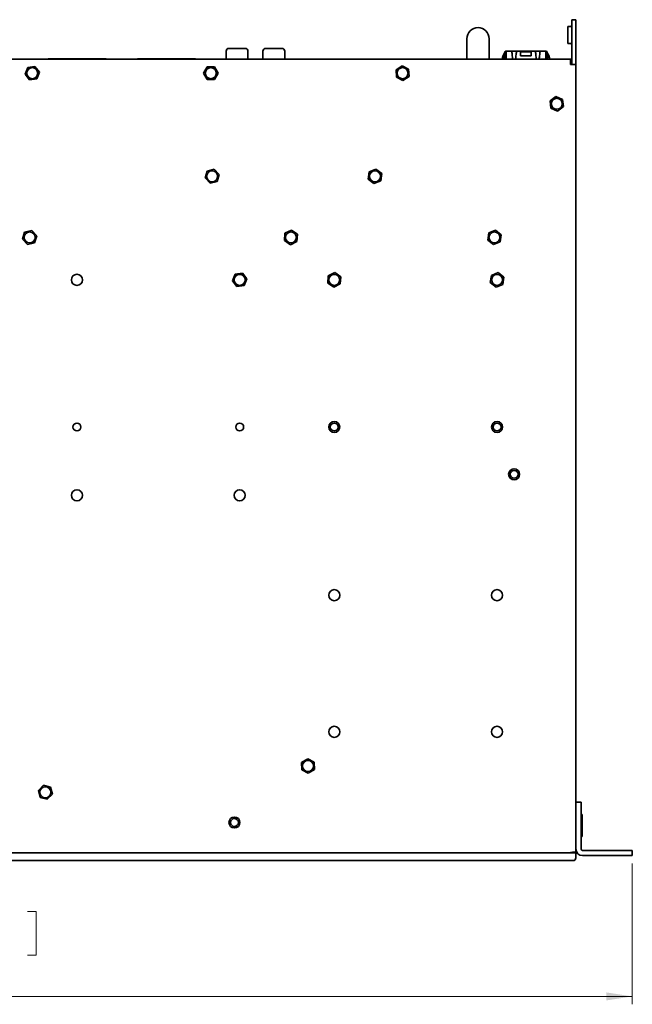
# Model space of a CAD drawing. Header units: millimetres. Extents: x 6 to 589, y 7 to 403.
# Tile 2 of 16: x 214 to 292, y 20 to 145. Entities that reach past the tile are written whole.
import ezdxf

# ---------------------------------------------------------------- set-up
doc = ezdxf.new("R2010")
doc.units = ezdxf.units.MM
doc.styles.add('SLDTEXTSTYLE0', font='TXT', dxfattribs={"width": 0.75})
doc.dimstyles.new('SLDDIMSTYLE0', dxfattribs={"dimtxt": 3.5, "dimasz": 3.302, "dimexe": 0, "dimexo": 0.0625, "dimgap": 0.875, "dimtad": 1, "dimlfac": 3, "dimrnd": 1e-09, "dimzin": 12, "dimdsep": 46, "dimtxsty": 'SLDTEXTSTYLE0', "dimsah": 1, "dimcen": 0.09, "dimadec": 0, "dimazin": 3, "dimtfac": 1, "dimtofl": 0, "dimtmove": 0, "dimatfit": 3, "dimfxl": 0, "dimfrac": 2, "dimtolj": 1, "dimtzin": 12, "dimarcsym": 0})

# ---------------------------------------------------------------- blocks, each defined once
blk = doc.blocks.new('_D_5')
at = {"color": 7, "linetype": 'Continuous', "lineweight": 0}
for p, q in [((130.65, 37.96), (130.65, 20.1)), ((291.65, 37.96), (291.65, 20.1)), ((199.48, 31.89), (198.41, 31.89)), ((198.41, 31.89), (198.41, 26.34)), ((214.9, 31.89), (215.96, 31.89)), ((215.96, 31.89), (215.96, 26.34)), ((198.41, 26.34), (199.48, 26.34)), ((215.96, 26.34), (214.9, 26.34)), ((130.65, 21.1), (291.65, 21.1))]:
    blk.add_line(p, q, dxfattribs=at)
at = {"color": 7, "linetype": 'Continuous', "lineweight": 18}
for points in [[(130.65, 21.1), (133.95, 20.59), (133.95, 21.61)], [(291.65, 21.1), (288.35, 21.61), (288.35, 20.59)]]:
    blk.add_solid(points, dxfattribs=at)
at = {"color": 7, "linetype": 'Continuous', "lineweight": 18, "char_height": 3.5, "attachment_point": 1, "style": 'SLDTEXTSTYLE0'}
for s, insert in [('19.02in', (199.48, 30.85)), ('483mm', (198.93, 25.61))]:
    blk.add_mtext(s, dxfattribs=dict(at, insert=insert))

msp = doc.modelspace()

# ---------------------------------------------------------------- linework, layer by layer
at = {"color": 7, "linetype": 'Continuous', "lineweight": 35}
for p, q in [((283.9834, 144.995), (284.4834, 144.995)), ((283.9834, 144.495), (283.9834, 144.995)), ((284.4834, 144.995), (284.4834, 144.495)), ((283.8167, 144.145), (283.4834, 144.145)), ((283.4834, 144.145), (283.4834, 141.9783)), ((283.9834, 140.2271), (283.9834, 144.495)), ((284.4834, 140.2271), (284.4834, 144.495)), ((270.6484, 142.5783), (270.6484, 139.995)), ((273.4817, 139.995), (273.4817, 142.5783)), ((240.4334, 141.3534), (242.5334, 141.3534)), ((245.1, 141.3533), (247.2, 141.3533)), ((283.8167, 141.9783), (283.4834, 141.9783)), ((138.4834, 139.995), (283.8167, 139.995)), ((217.5234, 140.0367), (219.5234, 140.0367)), ((217.5234, 140.0367), (217.5234, 140.0367)), ((218.3567, 140.0367), (217.5234, 140.0367)), ((217.5234, 139.995), (217.5234, 140.0367)), ((217.8567, 140.0367), (218.3567, 140.0367)), ((217.8567, 140.0367), (217.8567, 140.0367)), ((217.8567, 140.0367), (217.8713, 140.0367)), ((218.3567, 140.0367), (218.3567, 140.0367)), ((219.5234, 140.0367), (219.5089, 140.0367)), ((219.5234, 139.995), (219.5234, 140.0367)), ((219.5234, 140.0367), (221.1901, 140.0367)), ((219.5234, 140.0367), (219.5379, 140.0367)), ((219.5234, 140.0367), (219.5234, 139.995)), ((221.1901, 140.0367), (221.1755, 140.0367)), ((221.1901, 140.0367), (222.8567, 140.0367)), ((221.1901, 140.0367), (221.2046, 140.0367)), ((221.1901, 139.995), (221.1901, 140.0367)), ((221.1901, 140.0367), (221.1901, 139.995)), ((222.8567, 140.0367), (222.8422, 140.0367)), ((222.8567, 140.0367), (224.8567, 140.0367)), ((222.8567, 140.0367), (222.8713, 140.0367)), ((222.8567, 139.995), (222.8567, 140.0367)), ((222.8567, 140.0367), (222.8567, 139.995)), ((224.0234, 140.0367), (224.8567, 140.0367)), ((224.0234, 140.0367), (224.5234, 140.0367)), ((224.0234, 140.0367), (224.0234, 140.0367)), ((224.5234, 140.0367), (224.5089, 140.0367)), ((224.5234, 140.0367), (224.5234, 140.0367)), ((224.8567, 140.0367), (224.8567, 140.0367)), ((224.8567, 140.0367), (224.8567, 139.995)), ((228.8567, 139.995), (228.8567, 140.0367)), ((228.8567, 140.0367), (230.8567, 140.0367)), ((228.8567, 140.0367), (228.8567, 140.0367)), ((229.6901, 140.0367), (228.8567, 140.0367)), ((229.1901, 140.0367), (229.6901, 140.0367)), ((229.1901, 140.0367), (229.1901, 140.0367)), ((229.1901, 140.0367), (229.2046, 140.0367)), ((229.6901, 140.0367), (229.6901, 140.0367)), ((230.8567, 140.0367), (230.8422, 140.0367)), ((230.8567, 139.995), (230.8567, 140.0367)), ((230.8567, 140.0367), (232.5234, 140.0367)), ((230.8567, 140.0367), (230.8713, 140.0367)), ((230.8567, 140.0367), (230.8567, 139.995)), ((232.5234, 140.0367), (232.5089, 140.0367)), ((232.5234, 139.995), (232.5234, 140.0367)), ((232.5234, 140.0367), (234.1901, 140.0367)), ((232.5234, 140.0367), (232.5379, 140.0367)), ((232.5234, 140.0367), (232.5234, 139.995)), ((234.1901, 140.0367), (234.1755, 140.0367)), ((234.1901, 140.0367), (236.1901, 140.0367)), ((234.1901, 140.0367), (234.2046, 140.0367)), ((234.1901, 139.995), (234.1901, 140.0367)), ((234.1901, 140.0367), (234.1901, 139.995)), ((235.3567, 140.0367), (236.1901, 140.0367)), ((235.3567, 140.0367), (235.8567, 140.0367)), ((235.3567, 140.0367), (235.3567, 140.0367)), ((235.8567, 140.0367), (235.8422, 140.0367)), ((235.8567, 140.0367), (235.8567, 140.0367)), ((236.1901, 140.0367), (236.1901, 140.0367)), ((236.1901, 140.0367), (236.1901, 139.995)), ((240.1, 141.02), (240.1, 139.995)), ((242.8667, 141.02), (242.8667, 139.995)), ((244.7667, 141.02), (244.7667, 139.995)), ((247.5333, 141.02), (247.5333, 139.995)), ((275.4617, 140.628), (275.4617, 140.8317)), ((275.5872, 140.628), (275.4617, 140.628)), ((275.4617, 139.995), (275.4617, 140.628)), ((275.5872, 140.628), (275.4617, 140.628)), ((275.5872, 140.628), (275.5872, 140.9154)), ((275.5872, 140.9154), (275.5884, 140.9154)), ((275.5872, 139.995), (275.5872, 140.628)), ((275.5884, 140.9935), (275.5884, 140.9154)), ((275.5884, 140.9935), (275.5884, 140.9935)), ((275.5884, 140.9154), (275.6312, 140.9154)), ((276.3503, 140.9984), (275.6284, 140.9984)), ((280.6717, 140.9984), (275.6284, 140.9984)), ((275.6312, 140.9154), (275.6312, 139.995)), ((275.9487, 140.9984), (276.0334, 140.9984)), ((276.0105, 140.9984), (275.9487, 140.9984)), ((276.0105, 140.9984), (275.9487, 140.9984)), ((276.0334, 140.9984), (275.9487, 140.9984)), ((276.0105, 140.9984), (276.0105, 140.9984)), ((276.0334, 140.9984), (276.0757, 140.9984)), ((276.0757, 140.9984), (276.0334, 140.9984)), ((276.0757, 140.9984), (280.2244, 140.9984)), ((276.0757, 140.9984), (276.0757, 140.9984)), ((276.0757, 140.9984), (276.0757, 140.9984)), ((277.0155, 140.9984), (276.0757, 140.9984)), ((276.3503, 140.9984), (276.9498, 140.9984)), ((277.3881, 140.9984), (276.9498, 140.9984)), ((277.0155, 140.9984), (277.0155, 140.9984)), ((277.3881, 140.9984), (277.0155, 140.9984)), ((277.3881, 140.9984), (277.3881, 140.9154)), ((277.3881, 140.9984), (277.3881, 140.9984)), ((277.3881, 140.9154), (277.4727, 140.9154)), ((277.4727, 140.9154), (277.3881, 140.9154)), ((277.3881, 140.9154), (277.3881, 140.9154)), ((277.4727, 140.9154), (277.4727, 140.4074)), ((277.4727, 140.9154), (277.4727, 140.9154)), ((277.4727, 140.9154), (278.8274, 140.9154)), ((278.8274, 140.9154), (277.4727, 140.9154)), ((277.4727, 140.4074), (278.8274, 140.4074)), ((277.4727, 140.4074), (278.8274, 140.4074)), ((278.8274, 140.9154), (278.8274, 140.4074)), ((278.8274, 140.9154), (278.9121, 140.9154)), ((278.8274, 140.9154), (278.8274, 140.9154)), ((278.9121, 140.9154), (278.8274, 140.9154)), ((278.9121, 140.9154), (278.9121, 140.9984)), ((279.3503, 140.9984), (278.9121, 140.9984)), ((278.9121, 140.9984), (278.9121, 140.9984)), ((279.2846, 140.9984), (278.9121, 140.9984)), ((278.9121, 140.9154), (278.9121, 140.9154)), ((279.2846, 140.9984), (279.2846, 140.9984)), ((280.6054, 140.9984), (279.2846, 140.9984)), ((279.9498, 140.9984), (279.3503, 140.9984)), ((280.6717, 140.9984), (279.9498, 140.9984)), ((280.2244, 140.9984), (280.2667, 140.9984)), ((280.2244, 140.9984), (280.2244, 140.9984)), ((280.2667, 140.9984), (280.3514, 140.9984)), ((280.6054, 140.9984), (280.2896, 140.9984)), ((280.2896, 140.9984), (280.2896, 140.9984)), ((280.3514, 140.9984), (280.2896, 140.9984)), ((280.6054, 140.9984), (280.6054, 140.9984)), ((280.6689, 140.9154), (280.7117, 140.9154)), ((280.6689, 140.9154), (280.6689, 139.995)), ((280.7117, 140.9935), (280.7117, 140.9935)), ((280.7117, 140.9154), (280.7117, 140.9935)), ((280.7129, 140.9154), (280.7117, 140.9154)), ((280.7129, 140.628), (280.7129, 140.9154)), ((280.7129, 140.628), (280.8384, 140.628)), ((280.7129, 140.628), (280.8384, 140.628)), ((280.7129, 139.995), (280.7129, 140.628)), ((280.8384, 140.628), (280.8384, 140.8317)), ((280.8384, 139.995), (280.8384, 140.628)), ((283.8167, 139.995), (283.8167, 139.3283)), ((283.9167, 139.995), (283.8167, 139.995)), ((283.9167, 139.495), (283.9167, 139.995)), ((283.9834, 139.7271), (283.9834, 140.2271)), ((284.4834, 140.2271), (284.4834, 139.7271)), ((214.5696, 138.0764), (214.9093, 138.9354)), ((214.9093, 138.9354), (215.8231, 139.0707)), ((215.8231, 139.0707), (216.3972, 138.347)), ((237.2263, 138.2147), (237.6908, 139.0132)), ((237.6908, 139.0132), (238.6146, 139.0102)), ((238.6146, 139.0102), (239.0738, 138.2087)), ((261.6602, 138.6308), (262.4348, 139.1342)), ((262.4348, 139.1342), (263.258, 138.715)), ((263.258, 138.715), (263.3066, 137.7926)), ((283.8167, 139.495), (283.9167, 139.495)), ((283.8167, 139.3283), (284.4834, 139.3283)), ((283.9115, 139.4117), (283.9501, 139.4117)), ((283.9501, 139.4117), (283.9501, 139.3283)), ((283.9834, 139.3283), (283.9834, 139.7271)), ((284.4834, 139.3283), (284.4834, 139.7271)), ((284.4834, 45.6587), (284.4834, 139.3283)), ((215.1437, 137.3527), (214.5696, 138.0764)), ((216.0575, 137.488), (215.1437, 137.3527)), ((216.3972, 138.347), (216.0575, 137.488)), ((237.6856, 137.4132), (237.2263, 138.2147)), ((238.6093, 137.4102), (237.6856, 137.4132)), ((239.0738, 138.2087), (238.6093, 137.4102)), ((261.7088, 137.7083), (261.6602, 138.6308)), ((262.532, 137.2892), (261.7088, 137.7083)), ((263.3066, 137.7926), (262.532, 137.2892)), ((281.2184, 134.694), (281.9592, 135.2458)), ((281.9592, 135.2458), (282.8075, 134.8802)), ((281.3259, 133.7765), (281.2184, 134.694)), ((282.1742, 133.4109), (281.3259, 133.7765)), ((282.915, 133.9627), (282.1742, 133.4109)), ((282.8075, 134.8802), (282.915, 133.9627)), ((237.418, 124.9147), (237.6824, 125.7999)), ((238.0524, 124.2432), (237.418, 124.9147)), ((237.6824, 125.7999), (238.5811, 126.0135)), ((238.5811, 126.0135), (239.2154, 125.342)), ((239.2154, 125.342), (238.9511, 124.4568)), ((258.1278, 124.78), (258.2539, 125.6951)), ((258.2539, 125.6951), (259.1095, 126.0435)), ((259.1095, 126.0435), (259.8389, 125.4767)), ((259.8389, 125.4767), (259.7129, 124.5616)), ((238.9511, 124.4568), (238.0524, 124.2432)), ((258.8573, 124.2132), (258.1278, 124.78)), ((259.7129, 124.5616), (258.8573, 124.2132)), ((214.2521, 117.1614), (214.5132, 118.0475)), ((214.5132, 118.0475), (215.4111, 118.2645)), ((215.4111, 118.2645), (216.048, 117.5953)), ((216.048, 117.5953), (215.7869, 116.7092)), ((247.4852, 116.976), (247.5525, 117.8973)), ((247.5525, 117.8973), (248.3841, 118.2997)), ((248.3841, 118.2997), (249.1483, 117.7807)), ((249.1483, 117.7807), (249.0809, 116.8594)), ((273.2932, 117.0331), (273.4227, 117.9478)), ((273.4227, 117.9478), (274.2795, 118.293)), ((274.2795, 118.293), (275.0069, 117.7236)), ((275.0069, 117.7236), (274.8774, 116.8089)), ((214.889, 116.4922), (214.2521, 117.1614)), ((215.7869, 116.7092), (214.889, 116.4922)), ((248.2494, 116.457), (247.4852, 116.976)), ((249.0809, 116.8594), (248.2494, 116.457)), ((274.0206, 116.4637), (273.2932, 117.0331)), ((274.8774, 116.8089), (274.0206, 116.4637)), ((240.9012, 111.8722), (241.2526, 112.7265)), ((241.2526, 112.7265), (242.1681, 112.8493)), ((242.1681, 112.8493), (242.7323, 112.1179)), ((252.9852, 111.5927), (253.0525, 112.514)), ((253.0525, 112.514), (253.8841, 112.9163)), ((253.8841, 112.9163), (254.6483, 112.3974)), ((273.6266, 111.6498), (273.756, 112.5645)), ((273.756, 112.5645), (274.6129, 112.9097)), ((274.6129, 112.9097), (275.3402, 112.3402)), ((241.4653, 111.1407), (240.9012, 111.8722)), ((242.3809, 111.2635), (241.4653, 111.1407)), ((242.7323, 112.1179), (242.3809, 111.2635)), ((253.7494, 111.0737), (252.9852, 111.5927)), ((254.5809, 111.476), (253.7494, 111.0737)), ((254.6483, 112.3974), (254.5809, 111.476)), ((274.3539, 111.0804), (273.6266, 111.6498)), ((275.2108, 111.4256), (274.3539, 111.0804)), ((275.3402, 112.3402), (275.2108, 111.4256)), ((284.4842, 82.447), (284.4834, 82.447)), ((284.4842, 82.3957), (284.4842, 82.447)), ((284.4842, 82.3957), (284.4834, 82.3957)), ((284.4842, 81.6868), (284.4834, 81.6868)), ((284.4842, 81.6868), (284.4842, 82.3957)), ((284.4842, 80.8194), (284.4842, 81.6868)), ((284.4842, 80.8194), (284.4834, 80.8194)), ((284.4842, 80.661), (284.4834, 80.661)), ((284.4842, 80.6097), (284.4834, 80.6097)), ((284.4842, 80.661), (284.4842, 80.8194)), ((284.4842, 80.6097), (284.4842, 80.661)), ((284.4842, 71.7748), (284.4834, 71.7748)), ((284.4842, 71.7145), (284.4834, 71.7145)), ((284.4842, 71.5955), (284.4834, 71.5955)), ((284.4842, 71.7145), (284.4842, 71.7748)), ((284.4842, 71.5955), (284.4842, 71.7145)), ((284.4842, 70.7426), (284.4842, 71.5955)), ((284.4842, 70.7426), (284.4834, 70.7426)), ((284.4842, 70.0088), (284.4834, 70.0088)), ((284.4842, 69.9485), (284.4834, 69.9485)), ((284.4842, 70.0088), (284.4842, 70.7426)), ((284.4842, 69.9485), (284.4842, 70.0088)), ((249.6773, 50.7795), (250.4711, 51.252)), ((250.4711, 51.252), (251.2772, 50.8009)), ((249.6896, 49.8558), (249.6773, 50.7795)), ((251.2772, 50.8009), (251.2895, 49.8772)), ((250.4957, 49.4047), (249.6896, 49.8558)), ((251.2895, 49.8772), (250.4957, 49.4047)), ((216.2595, 47.2406), (216.9175, 47.889)), ((216.9175, 47.889), (217.808, 47.6434)), ((217.808, 47.6434), (218.0406, 46.7494)), ((216.4921, 46.3466), (216.2595, 47.2406)), ((217.3826, 46.101), (216.4921, 46.3466)), ((218.0406, 46.7494), (217.3826, 46.101)), ((284.4834, 45.7283), (285.1501, 45.7283)), ((284.4834, 44.7283), (284.4834, 45.6587)), ((285.1501, 45.7283), (285.1501, 44.7283)), ((284.4834, 39.795), (284.4834, 44.7283)), ((285.1501, 39.795), (285.1501, 44.7283)), ((285.2834, 44.195), (285.1501, 44.195)), ((285.2834, 44.195), (285.2834, 41.395)), ((285.1501, 41.395), (285.2834, 41.395)), ((138.4834, 39.3283), (283.8167, 39.3283)), ((138.5711, 39.3283), (283.729, 39.3283)), ((283.8167, 39.3283), (284.4834, 39.3283)), ((283.9501, 39.3283), (283.9501, 39.3599)), ((284.4694, 39.3603), (283.9799, 39.3603)), ((283.9834, 39.3401), (284.4834, 39.3401)), ((283.9834, 39.3283), (283.9834, 39.3401)), ((284.4834, 39.3401), (284.4834, 39.795)), ((284.4834, 39.3401), (284.4834, 39.3283)), ((284.4834, 39.3283), (284.4834, 38.6617)), ((290.6501, 39.6283), (285.3167, 39.6283)), ((290.6501, 38.9617), (285.3167, 38.9617)), ((290.6501, 39.6283), (291.6501, 39.6283)), ((291.6501, 38.9617), (290.6501, 38.9617)), ((291.6501, 39.6283), (291.6501, 38.9617)), ((283.8167, 38.3283), (138.4834, 38.3283)), ((284.1501, 38.3283), (283.8167, 38.3283))]:
    msp.add_line(p, q, dxfattribs=at)
at = {"color": 7, "linetype": 'Continuous', "lineweight": 35, "flags": 128}
for points in [[(217.8713, 140.0367), (218.0449, 140.0367), (218.2448, 140.0367), (218.4628, 140.0367), (218.6901, 140.0367), (218.9173, 140.0367), (219.1353, 140.0367), (219.3352, 140.0367), (219.5089, 140.0367)], [(219.5379, 140.0367), (219.7116, 140.0367), (219.9115, 140.0367), (220.1295, 140.0367), (220.3567, 140.0367), (220.584, 140.0367), (220.802, 140.0367), (221.0019, 140.0367), (221.1755, 140.0367)], [(221.2046, 140.0367), (221.3783, 140.0367), (221.5782, 140.0367), (221.7962, 140.0367), (222.0234, 140.0367), (222.2506, 140.0367), (222.4686, 140.0367), (222.6685, 140.0367), (222.8422, 140.0367)], [(222.8713, 140.0367), (223.0449, 140.0367), (223.2448, 140.0367), (223.4628, 140.0367), (223.6901, 140.0367), (223.9173, 140.0367), (224.1353, 140.0367), (224.3352, 140.0367), (224.5089, 140.0367)], [(229.2046, 140.0367), (229.3783, 140.0367), (229.5782, 140.0367), (229.7962, 140.0367), (230.0234, 140.0367), (230.2506, 140.0367), (230.4686, 140.0367), (230.6685, 140.0367), (230.8422, 140.0367)], [(230.8713, 140.0367), (231.0449, 140.0367), (231.2448, 140.0367), (231.4628, 140.0367), (231.6901, 140.0367), (231.9173, 140.0367), (232.1353, 140.0367), (232.3352, 140.0367), (232.5089, 140.0367)], [(232.5379, 140.0367), (232.7116, 140.0367), (232.9115, 140.0367), (233.1295, 140.0367), (233.3567, 140.0367), (233.584, 140.0367), (233.802, 140.0367), (234.0019, 140.0367), (234.1755, 140.0367)], [(234.2046, 140.0367), (234.3783, 140.0367), (234.5782, 140.0367), (234.7962, 140.0367), (235.0234, 140.0367), (235.2506, 140.0367), (235.4686, 140.0367), (235.6685, 140.0367), (235.8422, 140.0367)], [(283.9167, 139.3283), (283.9039, 139.4584), (283.8956, 139.495)]]:
    msp.add_lwpolyline(points, dxfattribs=at)
at = {"color": 7, "linetype": 'Continuous', "lineweight": 35}
for centre, radius in [((215.4834, 138.2117), 0.6983), ((238.1501, 138.2117), 0.6983), ((262.4834, 138.2117), 0.6983), ((282.0667, 134.3283), 0.6983), ((238.3167, 125.1283), 0.6983), ((258.9834, 125.1283), 0.6983), ((215.1501, 117.3783), 0.6983), ((248.3167, 117.3783), 0.6983), ((274.1501, 117.3783), 0.6983), ((221.1501, 111.995), 0.7033), ((241.8167, 111.995), 0.6983), ((253.8167, 111.995), 0.6983), ((274.4834, 111.995), 0.6983), ((221.1501, 93.3283), 0.5), ((241.8167, 93.3283), 0.5), ((253.8167, 93.3283), 0.6958), ((253.8167, 93.3283), 0.5), ((274.4834, 93.3283), 0.6958), ((274.4834, 93.3283), 0.5), ((276.6501, 87.3283), 0.6958), ((276.6501, 87.3283), 0.5), ((221.1501, 84.6617), 0.7033), ((241.8167, 84.6617), 0.7033), ((253.8167, 71.995), 0.7033), ((274.4834, 71.995), 0.7033), ((253.8167, 54.6617), 0.7033), ((274.4834, 54.6617), 0.7033), ((250.4834, 50.3283), 0.6983), ((217.1501, 46.995), 0.6983), ((241.1501, 43.1617), 0.6958), ((241.1501, 43.1617), 0.5)]:
    msp.add_circle(centre, radius, dxfattribs=at)
for centre, radius, start, end in [((272.0651, 142.5783), 1.4167, 0, 180), ((283.8167, 144.3117), 0.1667, 270, 0), ((240.4334, 141.02), 0.3333, 89.999999, 179.999999), ((242.5334, 141.02), 0.3333, 359.999999, 89.999999), ((245.1, 141.02), 0.3333, 89.999999, 179.999999), ((247.2, 141.02), 0.3333, 359.999999, 89.999999), ((283.8167, 141.8117), 0.1667, 0, 90), ((275.6284, 140.8317), 0.1667, 89.99999, 179.99999), ((275.6284, 140.8317), 0.1667, 103.88653, 179.99999), ((275.6284, 140.8317), 0.1667, 89.99999, 103.88653), ((280.6717, 140.8317), 0.1667, 76.11345, 89.99999), ((280.6717, 140.8317), 0.1667, 359.99999, 89.99999), ((280.6717, 140.8317), 0.1667, 359.99999, 76.11345), ((283.729, 39.6617), 0.3333, 270, 285.259321), ((285.3167, 39.795), 0.8333, 180, 270), ((285.3167, 39.795), 0.1667, 180, 270), ((284.1501, 38.6617), 0.3333, 270, 0)]:
    msp.add_arc(centre, radius, start, end, dxfattribs=at)
for points, knots in [([(275.4509, 140.817), (275.3802, 140.6957), (275.2366, 140.4492), (275.1353, 140.152), (275.159, 140.0013), (275.16, 139.995)], [0, 0, 0, 0, 0.48134285, 0.97850046, 1, 1, 1, 1]), ([(275.4509, 140.817), (275.3802, 140.6957), (275.2366, 140.4492), (275.1353, 140.152), (275.159, 140.0013), (275.16, 139.995)], [0, 0, 0, 0, 0.48134283, 0.97850044, 1, 1, 1, 1]), ([(275.2381, 139.995), (275.2385, 140.0635), (275.2397, 140.3069), (275.3689, 140.5197), (275.4617, 140.6725)], [0, 0, 0, 0, 0.281459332, 1, 1, 1, 1]), ([(275.4509, 140.817), (275.4525, 140.8193), (275.4542, 140.8215), (275.4557, 140.8236), (275.4569, 140.8252), (275.458, 140.8267), (275.4589, 140.8279), (275.4597, 140.829), (275.4604, 140.8298), (275.4608, 140.8305), (275.4613, 140.8311), (275.4616, 140.8315), (275.4617, 140.8317), (275.4617, 140.8317), (275.4617, 140.8317), (275.4617, 140.8317)], [0, 0, 0, 0, 0.0000253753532, 0.0000253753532, 0.0000253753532, 0.0000450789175, 0.0000450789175, 0.0000450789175, 0.0000611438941, 0.0000611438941, 0.0000611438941, 0.0000773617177, 0.0000773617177, 0.0000773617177, 0.0000802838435, 0.0000802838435, 0.0000802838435, 0.0000802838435]), ([(275.4617, 140.8317), (275.4617, 140.8317), (275.4616, 140.8314), (275.4612, 140.831), (275.4609, 140.8306), (275.4604, 140.8299), (275.4598, 140.8291), (275.4592, 140.8283), (275.4584, 140.8273), (275.4576, 140.8261), (275.4566, 140.8248), (275.4555, 140.8233), (275.4544, 140.8218), (275.4532, 140.8202), (275.4521, 140.8186), (275.4509, 140.817)], [0, 0, 0, 0, 0.000014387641, 0.000014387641, 0.000014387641, 0.0000286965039, 0.0000286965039, 0.0000286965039, 0.0000440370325, 0.0000440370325, 0.0000440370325, 0.0000623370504, 0.0000623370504, 0.0000623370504, 0.0000804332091, 0.0000804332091, 0.0000804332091, 0.0000804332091]), ([(276.4686, 139.995), (276.4588, 140.078), (276.436, 140.2719), (276.4008, 140.5701), (276.3701, 140.8304), (276.3568, 140.9436), (276.3503, 140.9984)], [0, 0, 0, 0, 0.229779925, 0.536661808, 0.775599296, 1, 1, 1, 1]), ([(276.8315, 139.995), (276.8413, 140.078), (276.8642, 140.2719), (276.8993, 140.5701), (276.93, 140.8304), (276.9434, 140.9436), (276.9498, 140.9984)], [0, 0, 0, 0, 0.22977988, 0.53666178, 0.77559928, 1, 1, 1, 1]), ([(279.4686, 139.995), (279.4588, 140.078), (279.436, 140.2719), (279.4008, 140.5701), (279.3701, 140.8304), (279.3568, 140.9436), (279.3503, 140.9984)], [0, 0, 0, 0, 0.22977956, 0.53666159, 0.77559919, 1, 1, 1, 1]), ([(279.8315, 139.995), (279.8413, 140.078), (279.8642, 140.2719), (279.8993, 140.5701), (279.93, 140.8304), (279.9434, 140.9436), (279.9498, 140.9984)], [0, 0, 0, 0, 0.22977951, 0.53666156, 0.77559917, 1, 1, 1, 1]), ([(280.8384, 140.8317), (280.8384, 140.8317), (280.8386, 140.8314), (280.8389, 140.831), (280.8392, 140.8306), (280.8397, 140.8299), (280.8403, 140.8291), (280.8409, 140.8283), (280.8417, 140.8273), (280.8425, 140.8261), (280.8435, 140.8248), (280.8446, 140.8233), (280.8458, 140.8218), (280.8469, 140.8202), (280.8481, 140.8186), (280.8493, 140.817)], [0, 0, 0, 0, 0.000014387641, 0.000014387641, 0.000014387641, 0.0000286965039, 0.0000286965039, 0.0000286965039, 0.0000440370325, 0.0000440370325, 0.0000440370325, 0.0000623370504, 0.0000623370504, 0.0000623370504, 0.0000804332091, 0.0000804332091, 0.0000804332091, 0.0000804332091]), ([(280.8493, 140.817), (280.8476, 140.8193), (280.8459, 140.8215), (280.8444, 140.8236), (280.8433, 140.8252), (280.8421, 140.8267), (280.8412, 140.8279), (280.8404, 140.829), (280.8398, 140.8298), (280.8393, 140.8305), (280.8388, 140.8311), (280.8385, 140.8315), (280.8384, 140.8317), (280.8384, 140.8317), (280.8384, 140.8317), (280.8384, 140.8317)], [0, 0, 0, 0, 0.0000253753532, 0.0000253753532, 0.0000253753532, 0.0000450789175, 0.0000450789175, 0.0000450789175, 0.0000611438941, 0.0000611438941, 0.0000611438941, 0.0000773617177, 0.0000773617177, 0.0000773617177, 0.0000802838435, 0.0000802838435, 0.0000802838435, 0.0000802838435]), ([(280.8384, 140.6948), (280.889, 140.6092), (281.011, 140.4025), (281.0967, 140.1494), (281.0738, 140.0022), (281.0727, 139.995)], [0, 0, 0, 0, 0.40208997, 0.97066284, 1, 1, 1, 1]), ([(281.1285, 139.995), (281.1279, 140.0644), (281.1253, 140.3594), (280.9689, 140.6187), (280.8493, 140.817)], [0, 0, 0, 0, 0.2352056, 1, 1, 1, 1]), ([(281.1285, 139.995), (281.1279, 140.0644), (281.1253, 140.3594), (280.9689, 140.6187), (280.8493, 140.817)], [0, 0, 0, 0, 0.23520562, 1, 1, 1, 1]), ([(284.4694, 39.3603), (284.4383, 39.3768), (284.359, 39.3849), (284.1674, 39.3849), (284.0558, 39.3766), (283.9524, 39.3603)], [0, 0, 0, 0, 0.5, 0.5, 1, 1, 1, 1])]:
    msp.add_open_spline(points, degree=3, knots=knots, dxfattribs=at)
for points in [[(283.9524, 39.3603), (283.9078, 39.3536), (283.8623, 39.3468), (283.8167, 39.3401)], [(283.9834, 39.3401), (283.9834, 39.3468), (283.9822, 39.3536), (283.9799, 39.3603)], [(284.4834, 39.3401), (284.4834, 39.3468), (284.4787, 39.3536), (284.4694, 39.3603)]]:
    msp.add_open_spline(points, degree=3, dxfattribs=at)

# ---------------------------------------------------------------- dimensions: what is measured, and where the dimension line sits
at = {"color": 7, "linetype": 'Continuous', "lineweight": 18}
dim = msp.add_linear_dim(base=(291.6501, 21.0988), p1=(130.6501, 38.9617), p2=(291.6501, 38.9617), angle=0, dimstyle='SLDDIMSTYLE0', dxfattribs=at)
dim.commit()
dim.dimension.update_dxf_attribs({"geometry": '_D_5', "text_midpoint": (207.1881, 21.0988), "dimtype": 160})

doc.saveas('drawing.dxf')
